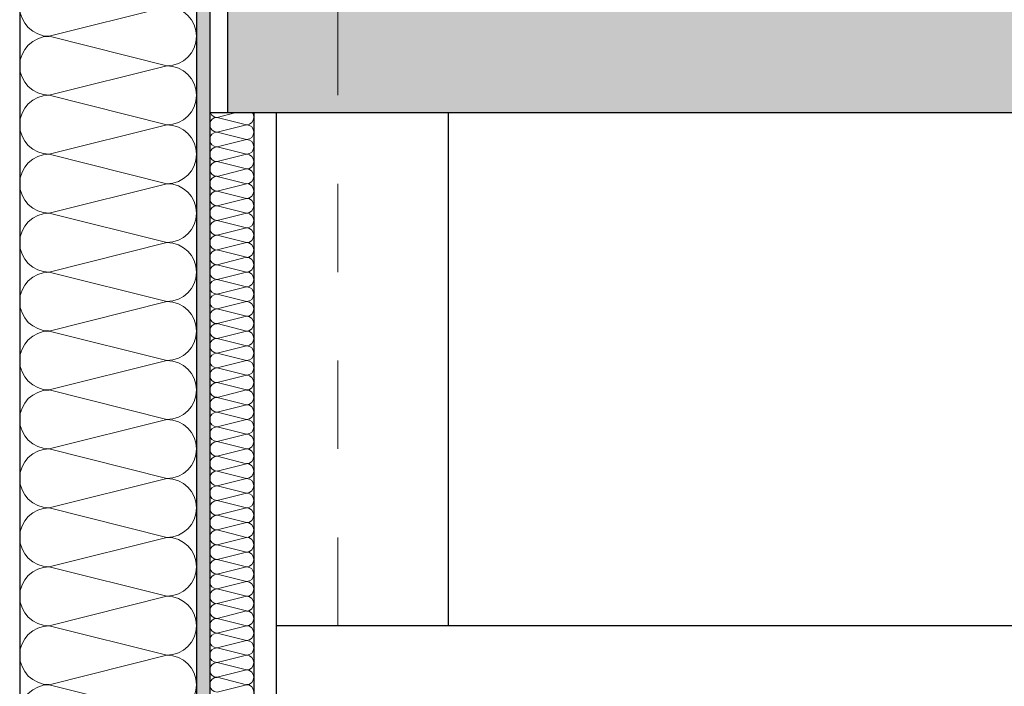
# Model space of a CAD drawing. Header units: metres. Extents: x -12 to 57.2, y -22.2 to 2.8.
# Tile 15 of 126: x -0.36 to 0.754, y -7.143 to -6.39. Entities that reach past the tile are written whole.
import ezdxf

# ---------------------------------------------------------------- set-up
doc = ezdxf.new("R2010")
doc.units = ezdxf.units.M
doc.header["$LTSCALE"] = 0.4
doc.header["$MEASUREMENT"] = 0
doc.linetypes.add('Raster', pattern=[0.2, 0.1, -0.05, 0, -0.05])
doc.layers.get('0').update_dxf_attribs({"color": 8, "lineweight": 9})
doc.layers.get('Defpoints').update_dxf_attribs({"color": 8, "lineweight": 9})
for name, color, linetype in [('Neubau_A-Außenwände', 8, 'Continuous'), ('Neubau_A-Decken', 8, 'Continuous'), ('Neubau_A-Stützen', 8, 'Continuous'), ('Neubau_A-TB Wände', 8, 'Continuous'), ('Neubau_B-abgehängte Decke', 8, 'Continuous'), ('Neubau_R-Konstruktionsraster gross', 33, 'Continuous'), ('Neubau_T-Bemaßung', 8, 'Continuous')]:
    doc.layers.add(name, color=color, linetype=linetype)
doc.styles.add('ERSTELLTER_STIL_2', font='arial.ttf')
doc.dimstyles.new('ERSTELLTER_STIL__1', dxfattribs={"dimtxt": 0.0875, "dimasz": 0.059375, "dimexe": 0.18, "dimexo": 0.0625, "dimgap": 0, "dimtad": 1, "dimzin": 0, "dimdsep": 46, "dimtxsty": 'ERSTELLTER_STIL_2', "dimblk": 'ARROWHEAD_6', "dimblk1": 'ARROWHEAD_6', "dimblk2": 'ARROWHEAD_6', "dimcen": 0.09, "dimclrd": 7, "dimclre": 7, "dimclrt": 7, "dimazin": 0, "dimtfac": 1, "dimtdec": 4, "dimtmove": 0, "dimatfit": 3, "dimfxl": 1, "dimtolj": 1, "dimtzin": 0, "dimarcsym": 0})

# ---------------------------------------------------------------- blocks, each defined once
blk = doc.blocks.new('*X417', base_point=(-24191.6502, 0))
at = {"layer": 'Neubau_A-Außenwände', "color": 8, "linetype": 'Continuous', "lineweight": 9}
for p, q in [((-21284.1602, 3.8), (-21284.2935, 3.7667)), ((-21284.1602, 3.7333), (-21284.2935, 3.7667)), ((-21284.1602, 3.7333), (-21284.2935, 3.7)), ((-21284.1602, 3.6667), (-21284.2935, 3.7)), ((-21284.1602, 3.6667), (-21284.2935, 3.6333)), ((-21284.1602, 3.6), (-21284.2935, 3.6333)), ((-21284.1602, 3.6), (-21284.2935, 3.5667)), ((-21284.1602, 3.5333), (-21284.2935, 3.5667)), ((-21284.1602, 3.5333), (-21284.2935, 3.5)), ((-21284.1602, 3.4667), (-21284.2935, 3.5)), ((-21284.1602, 3.4667), (-21284.2935, 3.4333)), ((-21284.1602, 3.4), (-21284.2935, 3.4333)), ((-21284.1602, 3.4), (-21284.2935, 3.3667)), ((-21284.1602, 3.3333), (-21284.2935, 3.3667)), ((-21284.1602, 3.3333), (-21284.2935, 3.3)), ((-21284.1602, 3.2667), (-21284.2935, 3.3)), ((-21284.1602, 3.2667), (-21284.2935, 3.2333)), ((-21284.1602, 3.2), (-21284.2935, 3.2333)), ((-21284.1602, 3.2), (-21284.2935, 3.1667)), ((-21284.1602, 3.1333), (-21284.2935, 3.1667)), ((-21284.1602, 3.1333), (-21284.2935, 3.1)), ((-21284.1602, 3.0667), (-21284.2935, 3.1)), ((-21284.1602, 3.0667), (-21284.2935, 3.0333)), ((-21284.1602, 3), (-21284.2935, 3.0333))]:
    blk.add_line(p, q, dxfattribs=at)
for centre, start, end in [((-21284.2935, 3.8), 180, 270), ((-21284.1602, 3.7667), 0, 90), ((-21284.2935, 3.7333), 90, 180), ((-21284.1602, 3.7667), 270, 0), ((-21284.2935, 3.7333), 180, 270), ((-21284.1602, 3.7), 0, 90), ((-21284.2935, 3.6667), 90, 180), ((-21284.1602, 3.7), 270, 0), ((-21284.2935, 3.6667), 180, 270), ((-21284.1602, 3.6333), 0, 90), ((-21284.2935, 3.6), 90, 180), ((-21284.1602, 3.6333), 270, 0), ((-21284.2935, 3.6), 180, 270), ((-21284.1602, 3.5667), 0, 90), ((-21284.2935, 3.5333), 90, 180), ((-21284.1602, 3.5667), 270, 0), ((-21284.2935, 3.5333), 180, 270), ((-21284.1602, 3.5), 0, 90), ((-21284.2935, 3.4667), 90, 180), ((-21284.1602, 3.5), 270, 0), ((-21284.2935, 3.4667), 180, 270), ((-21284.1602, 3.4333), 0, 90), ((-21284.2935, 3.4), 90, 180), ((-21284.1602, 3.4333), 270, 0), ((-21284.2935, 3.4), 180, 270), ((-21284.1602, 3.3667), 0, 90), ((-21284.2935, 3.3333), 90, 180), ((-21284.1602, 3.3667), 270, 0), ((-21284.2935, 3.3333), 180, 270), ((-21284.1602, 3.3), 0, 90), ((-21284.2935, 3.2667), 90, 180), ((-21284.1602, 3.3), 270, 0), ((-21284.2935, 3.2667), 180, 270), ((-21284.1602, 3.2333), 0, 90), ((-21284.2935, 3.2), 90, 180), ((-21284.1602, 3.2333), 270, 0), ((-21284.2935, 3.2), 180, 270), ((-21284.1602, 3.1667), 0, 90), ((-21284.2935, 3.1333), 90, 180), ((-21284.1602, 3.1667), 270, 0), ((-21284.2935, 3.1333), 180, 270), ((-21284.1602, 3.1), 0, 90), ((-21284.2935, 3.0667), 90, 180), ((-21284.1602, 3.1), 270, 0), ((-21284.2935, 3.0667), 180, 270), ((-21284.1602, 3.0333), 0, 90), ((-21284.2935, 3), 90, 180), ((-21284.1602, 3.0333), 270, 0)]:
    blk.add_arc(centre, 0.0333, start, end, dxfattribs=at)
blk = doc.blocks.new('*X434', base_point=(-24191.6502, 0))
at = {"layer": 'Neubau_A-TB Wände', "color": 8, "linetype": 'Continuous', "lineweight": 9}
for p, q in [((-21284.0835, 3.68), (-21284.1035, 3.675)), ((-21284.0702, 3.6667), (-21284.1035, 3.675)), ((-21284.0702, 3.6667), (-21284.1035, 3.6583)), ((-21284.0702, 3.65), (-21284.1035, 3.6583)), ((-21284.0702, 3.65), (-21284.1035, 3.6417)), ((-21284.0702, 3.6333), (-21284.1035, 3.6417)), ((-21284.0702, 3.6333), (-21284.1035, 3.625)), ((-21284.0702, 3.6167), (-21284.1035, 3.625)), ((-21284.0702, 3.6167), (-21284.1035, 3.6083)), ((-21284.0702, 3.6), (-21284.1035, 3.6083)), ((-21284.0702, 3.6), (-21284.1035, 3.5917)), ((-21284.0702, 3.5833), (-21284.1035, 3.5917)), ((-21284.0702, 3.5833), (-21284.1035, 3.575)), ((-21284.0702, 3.5667), (-21284.1035, 3.575)), ((-21284.0702, 3.5667), (-21284.1035, 3.5583)), ((-21284.0702, 3.55), (-21284.1035, 3.5583)), ((-21284.0702, 3.55), (-21284.1035, 3.5417)), ((-21284.0702, 3.5333), (-21284.1035, 3.5417)), ((-21284.0702, 3.5333), (-21284.1035, 3.525)), ((-21284.0702, 3.5167), (-21284.1035, 3.525)), ((-21284.0702, 3.5167), (-21284.1035, 3.5083)), ((-21284.0702, 3.5), (-21284.1035, 3.5083)), ((-21284.0702, 3.5), (-21284.1035, 3.4917)), ((-21284.0702, 3.4833), (-21284.1035, 3.4917)), ((-21284.0702, 3.4833), (-21284.1035, 3.475)), ((-21284.0702, 3.4667), (-21284.1035, 3.475)), ((-21284.0702, 3.4667), (-21284.1035, 3.4583)), ((-21284.0702, 3.45), (-21284.1035, 3.4583)), ((-21284.0702, 3.45), (-21284.1035, 3.4417)), ((-21284.0702, 3.4333), (-21284.1035, 3.4417)), ((-21284.0702, 3.4333), (-21284.1035, 3.425)), ((-21284.0702, 3.4167), (-21284.1035, 3.425)), ((-21284.0702, 3.4167), (-21284.1035, 3.4083)), ((-21284.0702, 3.4), (-21284.1035, 3.4083)), ((-21284.0702, 3.4), (-21284.1035, 3.3917)), ((-21284.0702, 3.3833), (-21284.1035, 3.3917)), ((-21284.0702, 3.3833), (-21284.1035, 3.375)), ((-21284.0702, 3.3667), (-21284.1035, 3.375)), ((-21284.0702, 3.3667), (-21284.1035, 3.3583)), ((-21284.0702, 3.35), (-21284.1035, 3.3583)), ((-21284.0702, 3.35), (-21284.1035, 3.3417)), ((-21284.0702, 3.3333), (-21284.1035, 3.3417)), ((-21284.0702, 3.3333), (-21284.1035, 3.325)), ((-21284.0702, 3.3167), (-21284.1035, 3.325)), ((-21284.0702, 3.3167), (-21284.1035, 3.3083)), ((-21284.0702, 3.3), (-21284.1035, 3.3083)), ((-21284.0702, 3.3), (-21284.1035, 3.2917)), ((-21284.0702, 3.2833), (-21284.1035, 3.2917)), ((-21284.0702, 3.2833), (-21284.1035, 3.275)), ((-21284.0702, 3.2667), (-21284.1035, 3.275)), ((-21284.0702, 3.2667), (-21284.1035, 3.2583)), ((-21284.0702, 3.25), (-21284.1035, 3.2583)), ((-21284.0702, 3.25), (-21284.1035, 3.2417)), ((-21284.0702, 3.2333), (-21284.1035, 3.2417)), ((-21284.0702, 3.2333), (-21284.1035, 3.225)), ((-21284.0702, 3.2167), (-21284.1035, 3.225)), ((-21284.0702, 3.2167), (-21284.1035, 3.2083)), ((-21284.0702, 3.2), (-21284.1035, 3.2083)), ((-21284.0702, 3.2), (-21284.1035, 3.1917)), ((-21284.0702, 3.1833), (-21284.1035, 3.1917)), ((-21284.0702, 3.1833), (-21284.1035, 3.175)), ((-21284.0702, 3.1667), (-21284.1035, 3.175)), ((-21284.0702, 3.1667), (-21284.1035, 3.1583)), ((-21284.0702, 3.15), (-21284.1035, 3.1583)), ((-21284.0702, 3.15), (-21284.1035, 3.1417)), ((-21284.0702, 3.1333), (-21284.1035, 3.1417)), ((-21284.0702, 3.1333), (-21284.1035, 3.125)), ((-21284.0702, 3.1167), (-21284.1035, 3.125)), ((-21284.0702, 3.1167), (-21284.1035, 3.1083)), ((-21284.0702, 3.1), (-21284.1035, 3.1083)), ((-21284.0702, 3.1), (-21284.1035, 3.0917)), ((-21284.0702, 3.0833), (-21284.1035, 3.0917)), ((-21284.0702, 3.0833), (-21284.1035, 3.075)), ((-21284.0702, 3.0667), (-21284.1035, 3.075)), ((-21284.0702, 3.0667), (-21284.1035, 3.0583)), ((-21284.0702, 3.05), (-21284.1035, 3.0583)), ((-21284.0702, 3.05), (-21284.1035, 3.0417)), ((-21284.0702, 3.0333), (-21284.1035, 3.0417)), ((-21284.0702, 3.0333), (-21284.1035, 3.025))]:
    blk.add_line(p, q, dxfattribs=at)
for centre, start, end in [((-21284.1035, 3.6833), 203.5782, 270), ((-21284.0702, 3.675), 0, 36.8699), ((-21284.1035, 3.6667), 90, 180), ((-21284.1035, 3.6667), 180, 270), ((-21284.0702, 3.675), 270, 0), ((-21284.0702, 3.6583), 0, 90), ((-21284.1035, 3.65), 90, 180), ((-21284.0702, 3.6583), 270, 0), ((-21284.1035, 3.65), 180, 270), ((-21284.0702, 3.6417), 0, 90), ((-21284.1035, 3.6333), 90, 180), ((-21284.1035, 3.6333), 180, 270), ((-21284.0702, 3.6417), 270, 0), ((-21284.0702, 3.625), 0, 90), ((-21284.1035, 3.6167), 90, 180), ((-21284.0702, 3.625), 270, 0), ((-21284.1035, 3.6167), 180, 270), ((-21284.0702, 3.6083), 0, 90), ((-21284.1035, 3.6), 90, 180), ((-21284.1035, 3.6), 180, 270), ((-21284.0702, 3.6083), 270, 0), ((-21284.0702, 3.5917), 0, 90), ((-21284.1035, 3.5833), 90, 180), ((-21284.0702, 3.5917), 270, 0), ((-21284.1035, 3.5833), 180, 270), ((-21284.0702, 3.575), 0, 90), ((-21284.1035, 3.5667), 90, 180), ((-21284.1035, 3.5667), 180, 270), ((-21284.0702, 3.575), 270, 0), ((-21284.0702, 3.5583), 0, 90), ((-21284.1035, 3.55), 90, 180), ((-21284.0702, 3.5583), 270, 0), ((-21284.1035, 3.55), 180, 270), ((-21284.0702, 3.5417), 0, 90), ((-21284.1035, 3.5333), 90, 180), ((-21284.1035, 3.5333), 180, 270), ((-21284.0702, 3.5417), 270, 0), ((-21284.0702, 3.525), 0, 90), ((-21284.1035, 3.5167), 90, 180), ((-21284.0702, 3.525), 270, 0), ((-21284.1035, 3.5167), 180, 270), ((-21284.1035, 3.5), 90, 180), ((-21284.0702, 3.5083), 0, 90), ((-21284.0702, 3.5083), 270, 0), ((-21284.1035, 3.5), 180, 270), ((-21284.0702, 3.4917), 0, 90), ((-21284.1035, 3.4833), 90, 180), ((-21284.0702, 3.4917), 270, 0), ((-21284.1035, 3.4833), 180, 270), ((-21284.1035, 3.4667), 90, 180), ((-21284.0702, 3.475), 0, 90), ((-21284.0702, 3.475), 270, 0), ((-21284.1035, 3.4667), 180, 270), ((-21284.0702, 3.4583), 0, 90), ((-21284.1035, 3.45), 90, 180), ((-21284.0702, 3.4583), 270, 0), ((-21284.1035, 3.45), 180, 270), ((-21284.1035, 3.4333), 90, 180), ((-21284.0702, 3.4417), 0, 90), ((-21284.0702, 3.4417), 270, 0), ((-21284.1035, 3.4333), 180, 270), ((-21284.0702, 3.425), 0, 90), ((-21284.1035, 3.4167), 90, 180), ((-21284.0702, 3.425), 270, 0), ((-21284.1035, 3.4167), 180, 270), ((-21284.1035, 3.4), 90, 180), ((-21284.0702, 3.4083), 0, 90), ((-21284.0702, 3.4083), 270, 0), ((-21284.1035, 3.4), 180, 270), ((-21284.0702, 3.3917), 0, 90), ((-21284.1035, 3.3833), 90, 180), ((-21284.0702, 3.3917), 270, 0), ((-21284.1035, 3.3833), 180, 270), ((-21284.1035, 3.3667), 90, 180), ((-21284.0702, 3.375), 0, 90), ((-21284.0702, 3.375), 270, 0), ((-21284.1035, 3.3667), 180, 270), ((-21284.0702, 3.3583), 0, 90), ((-21284.1035, 3.35), 90, 180), ((-21284.0702, 3.3583), 270, 0), ((-21284.1035, 3.35), 180, 270), ((-21284.1035, 3.3333), 90, 180), ((-21284.0702, 3.3417), 0, 90), ((-21284.0702, 3.3417), 270, 0), ((-21284.1035, 3.3333), 180, 270), ((-21284.0702, 3.325), 0, 90), ((-21284.1035, 3.3167), 90, 180), ((-21284.0702, 3.325), 270, 0), ((-21284.1035, 3.3167), 180, 270), ((-21284.1035, 3.3), 90, 180), ((-21284.0702, 3.3083), 0, 90), ((-21284.0702, 3.3083), 270, 0), ((-21284.1035, 3.3), 180, 270), ((-21284.0702, 3.2917), 0, 90), ((-21284.1035, 3.2833), 90, 180), ((-21284.0702, 3.2917), 270, 0), ((-21284.1035, 3.2833), 180, 270), ((-21284.1035, 3.2667), 90, 180), ((-21284.0702, 3.275), 0, 90), ((-21284.0702, 3.275), 270, 0), ((-21284.1035, 3.2667), 180, 270), ((-21284.0702, 3.2583), 0, 90), ((-21284.1035, 3.25), 90, 180), ((-21284.0702, 3.2583), 270, 0), ((-21284.1035, 3.25), 180, 270), ((-21284.1035, 3.2333), 90, 180), ((-21284.0702, 3.2417), 0, 90), ((-21284.0702, 3.2417), 270, 0), ((-21284.1035, 3.2333), 180, 270), ((-21284.0702, 3.225), 0, 90), ((-21284.1035, 3.2167), 90, 180), ((-21284.0702, 3.225), 270, 0), ((-21284.1035, 3.2167), 180, 270), ((-21284.1035, 3.2), 90, 180), ((-21284.0702, 3.2083), 0, 90), ((-21284.0702, 3.2083), 270, 0), ((-21284.1035, 3.2), 180, 270), ((-21284.0702, 3.1917), 0, 90), ((-21284.1035, 3.1833), 90, 180), ((-21284.0702, 3.1917), 270, 0), ((-21284.1035, 3.1833), 180, 270), ((-21284.1035, 3.1667), 90, 180), ((-21284.0702, 3.175), 0, 90), ((-21284.0702, 3.175), 270, 0), ((-21284.1035, 3.1667), 180, 270), ((-21284.0702, 3.1583), 0, 90), ((-21284.1035, 3.15), 90, 180), ((-21284.0702, 3.1583), 270, 0), ((-21284.1035, 3.15), 180, 270), ((-21284.1035, 3.1333), 90, 180), ((-21284.0702, 3.1417), 0, 90), ((-21284.0702, 3.1417), 270, 0), ((-21284.1035, 3.1333), 180, 270), ((-21284.0702, 3.125), 0, 90), ((-21284.1035, 3.1167), 90, 180), ((-21284.0702, 3.125), 270, 0), ((-21284.1035, 3.1167), 180, 270), ((-21284.1035, 3.1), 90, 180), ((-21284.0702, 3.1083), 0, 90), ((-21284.0702, 3.1083), 270, 0), ((-21284.1035, 3.1), 180, 270), ((-21284.0702, 3.0917), 0, 90), ((-21284.1035, 3.0833), 90, 180), ((-21284.0702, 3.0917), 270, 0), ((-21284.1035, 3.0833), 180, 270), ((-21284.1035, 3.0667), 90, 180), ((-21284.0702, 3.075), 0, 90), ((-21284.0702, 3.075), 270, 0), ((-21284.1035, 3.0667), 180, 270), ((-21284.0702, 3.0583), 0, 90), ((-21284.1035, 3.05), 90, 180), ((-21284.0702, 3.0583), 270, 0), ((-21284.1035, 3.05), 180, 270), ((-21284.1035, 3.0333), 90, 180), ((-21284.0702, 3.0417), 0, 90), ((-21284.0702, 3.0417), 270, 0), ((-21284.1035, 3.0333), 180, 270), ((-21284.0702, 3.025), 0, 90)]:
    blk.add_arc(centre, 0.00833, start, end, dxfattribs=at)
blk = doc.blocks.new('ARROWHEAD_6')
at = {"color": 0, "linetype": 'Continuous', "lineweight": 0}
for p, q in [((-0.5, -0.5), (0.5, 0.5)), ((0, 0), (-1, 0))]:
    blk.add_line(p, q, dxfattribs=at)
blk = doc.blocks.new('*D557')
at = {"layer": 'Defpoints', "color": 0, "linetype": 'Continuous', "transparency": 16777216}
for p in [(2.4794, -6.495), (22.625, -6.495), (-0.3, -10.355)]:
    blk.add_point(p, dxfattribs=at)
at = {"layer": 'Neubau_T-Bemaßung', "linetype": 'Continuous', "lineweight": -2, "transparency": 16777216}
for p, q in [((22.5625, -6.495), (2.2994, -6.495)), ((2.4794, -6.5544), (2.4794, -8.3149)), ((2.4794, -10.2956), (2.4794, -8.5421)), ((-0.2375, -10.355), (2.6594, -10.355))]:
    blk.add_line(p, q, dxfattribs=at)
at = {"layer": 'Neubau_T-Bemaßung', "linetype": 'Continuous', "lineweight": -2, "transparency": 16777216, "xscale": 0.059375, "yscale": 0.059375, "zscale": 0.059375}
for p, rotation in [((2.4794, -6.495), 90), ((2.4794, -10.355), 270)]:
    blk.add_blockref('ARROWHEAD_6', p, dxfattribs=dict(at, rotation=rotation))
at = {"layer": 'Neubau_T-Bemaßung', "linetype": 'Continuous', "transparency": 16777216, "insert": (2.4794, -8.4285), "char_height": 0.0875, "attachment_point": 5, "rotation": 90, "style": 'ERSTELLTER_STIL_2'}
blk.add_mtext('\\A1;3.86', dxfattribs=at)
blk = doc.blocks.new('*D558')
at = {"layer": 'Defpoints', "color": 0, "linetype": 'Continuous', "transparency": 16777216}
for p in [(-0.125, -6.195), (2.4794, -6.195), (22.625, -6.495)]:
    blk.add_point(p, dxfattribs=at)
at = {"layer": 'Neubau_T-Bemaßung', "linetype": 'Continuous', "lineweight": -2, "transparency": 16777216}
for p, q in [((2.4794, -6.1356), (2.4794, -6.0762)), ((-0.0625, -6.195), (2.6594, -6.195)), ((2.4794, -6.195), (2.4794, -6.2317)), ((2.4794, -6.495), (2.4794, -6.4586)), ((22.5625, -6.495), (2.2994, -6.495)), ((2.4794, -6.5544), (2.4794, -6.6138))]:
    blk.add_line(p, q, dxfattribs=at)
at = {"layer": 'Neubau_T-Bemaßung', "linetype": 'Continuous', "lineweight": -2, "transparency": 16777216, "xscale": 0.059375, "yscale": 0.059375, "zscale": 0.059375}
for p, rotation in [((2.4794, -6.195), 270), ((2.4794, -6.495), 90)]:
    blk.add_blockref('ARROWHEAD_6', p, dxfattribs=dict(at, rotation=rotation))
at = {"layer": 'Neubau_T-Bemaßung', "linetype": 'Continuous', "transparency": 16777216, "insert": (2.4794, -6.3451), "char_height": 0.0875, "attachment_point": 5, "rotation": 90, "style": 'ERSTELLTER_STIL_2'}
blk.add_mtext('\\A1;0.30', dxfattribs=at)
blk = doc.blocks.new('*D563')
at = {"layer": 'Defpoints', "color": 0, "linetype": 'Continuous', "transparency": 16777216}
for p in [(22.625, -6.495), (42.301, -6.495), (-0.3, -10.355)]:
    blk.add_point(p, dxfattribs=at)
at = {"layer": 'Neubau_T-Bemaßung', "linetype": 'Continuous', "lineweight": -2, "transparency": 16777216}
for p, q in [((22.6875, -6.495), (42.481, -6.495)), ((42.301, -6.5544), (42.301, -8.3149)), ((42.301, -10.2956), (42.301, -8.5421)), ((-0.2375, -10.355), (42.481, -10.355))]:
    blk.add_line(p, q, dxfattribs=at)
at = {"layer": 'Neubau_T-Bemaßung', "linetype": 'Continuous', "lineweight": -2, "transparency": 16777216, "xscale": 0.059375, "yscale": 0.059375, "zscale": 0.059375}
for p, rotation in [((42.301, -6.495), 90), ((42.301, -10.355), 270)]:
    blk.add_blockref('ARROWHEAD_6', p, dxfattribs=dict(at, rotation=rotation))
at = {"layer": 'Neubau_T-Bemaßung', "linetype": 'Continuous', "transparency": 16777216, "insert": (42.301, -8.4285), "char_height": 0.0875, "attachment_point": 5, "rotation": 90, "style": 'ERSTELLTER_STIL_2'}
blk.add_mtext('\\A1;3.86', dxfattribs=at)
blk = doc.blocks.new('*D564')
at = {"layer": 'Defpoints', "color": 0, "linetype": 'Continuous', "transparency": 16777216}
for p in [(-0.125, -6.195), (42.301, -6.195), (22.625, -6.495)]:
    blk.add_point(p, dxfattribs=at)
at = {"layer": 'Neubau_T-Bemaßung', "linetype": 'Continuous', "lineweight": -2, "transparency": 16777216}
for p, q in [((42.301, -6.1356), (42.301, -6.0762)), ((-0.0625, -6.195), (42.481, -6.195)), ((42.301, -6.195), (42.301, -6.2317)), ((42.301, -6.495), (42.301, -6.4586)), ((22.6875, -6.495), (42.481, -6.495)), ((42.301, -6.5544), (42.301, -6.6138))]:
    blk.add_line(p, q, dxfattribs=at)
at = {"layer": 'Neubau_T-Bemaßung', "linetype": 'Continuous', "lineweight": -2, "transparency": 16777216, "xscale": 0.059375, "yscale": 0.059375, "zscale": 0.059375}
for p, rotation in [((42.301, -6.195), 270), ((42.301, -6.495), 90)]:
    blk.add_blockref('ARROWHEAD_6', p, dxfattribs=dict(at, rotation=rotation))
at = {"layer": 'Neubau_T-Bemaßung', "linetype": 'Continuous', "transparency": 16777216, "insert": (42.301, -6.3451), "char_height": 0.0875, "attachment_point": 5, "rotation": 90, "style": 'ERSTELLTER_STIL_2'}
blk.add_mtext('\\A1;0.30', dxfattribs=at)
blk = doc.blocks.new('*D571')
at = {"layer": 'Defpoints', "color": 0, "linetype": 'Continuous', "transparency": 16777216}
for p in [(22.625, -6.495), (23.9206, -6.495), (-0.3, -10.355)]:
    blk.add_point(p, dxfattribs=at)
at = {"layer": 'Neubau_T-Bemaßung', "linetype": 'Continuous', "lineweight": -2, "transparency": 16777216}
for p, q in [((22.6875, -6.495), (24.1006, -6.495)), ((23.9206, -6.5544), (23.9206, -8.3149)), ((23.9206, -10.2956), (23.9206, -8.5421)), ((-0.2375, -10.355), (24.1006, -10.355))]:
    blk.add_line(p, q, dxfattribs=at)
at = {"layer": 'Neubau_T-Bemaßung', "linetype": 'Continuous', "lineweight": -2, "transparency": 16777216, "xscale": 0.059375, "yscale": 0.059375, "zscale": 0.059375}
for p, rotation in [((23.9206, -6.495), 90), ((23.9206, -10.355), 270)]:
    blk.add_blockref('ARROWHEAD_6', p, dxfattribs=dict(at, rotation=rotation))
at = {"layer": 'Neubau_T-Bemaßung', "linetype": 'Continuous', "transparency": 16777216, "insert": (23.9206, -8.4285), "char_height": 0.0875, "attachment_point": 5, "rotation": 90, "style": 'ERSTELLTER_STIL_2'}
blk.add_mtext('\\A1;3.86', dxfattribs=at)
blk = doc.blocks.new('*D572')
at = {"layer": 'Defpoints', "color": 0, "linetype": 'Continuous', "transparency": 16777216}
for p in [(-0.125, -6.195), (23.9206, -6.195), (22.625, -6.495)]:
    blk.add_point(p, dxfattribs=at)
at = {"layer": 'Neubau_T-Bemaßung', "linetype": 'Continuous', "lineweight": -2, "transparency": 16777216}
for p, q in [((23.9206, -6.1356), (23.9206, -6.0762)), ((-0.0625, -6.195), (24.1006, -6.195)), ((23.9206, -6.195), (23.9206, -6.2317)), ((23.9206, -6.495), (23.9206, -6.4586)), ((22.6875, -6.495), (24.1006, -6.495)), ((23.9206, -6.5544), (23.9206, -6.6138))]:
    blk.add_line(p, q, dxfattribs=at)
at = {"layer": 'Neubau_T-Bemaßung', "linetype": 'Continuous', "lineweight": -2, "transparency": 16777216, "xscale": 0.059375, "yscale": 0.059375, "zscale": 0.059375}
for p, rotation in [((23.9206, -6.195), 270), ((23.9206, -6.495), 90)]:
    blk.add_blockref('ARROWHEAD_6', p, dxfattribs=dict(at, rotation=rotation))
at = {"layer": 'Neubau_T-Bemaßung', "linetype": 'Continuous', "transparency": 16777216, "insert": (23.9206, -6.3451), "char_height": 0.0875, "attachment_point": 5, "rotation": 90, "style": 'ERSTELLTER_STIL_2'}
blk.add_mtext('\\A1;0.30', dxfattribs=at)
blk = doc.blocks.new('*D577')
at = {"layer": 'Defpoints', "color": 0, "linetype": 'Continuous', "transparency": 16777216}
for p in [(-0.125, -6.195), (2.1294, -6.195), (22.625, -6.495)]:
    blk.add_point(p, dxfattribs=at)
at = {"layer": 'Neubau_T-Bemaßung', "linetype": 'Continuous', "lineweight": -2, "transparency": 16777216}
for p, q in [((2.1294, -6.1356), (2.1294, -6.0762)), ((-0.0625, -6.195), (2.3094, -6.195)), ((2.1294, -6.195), (2.1294, -6.2317)), ((2.1294, -6.495), (2.1294, -6.4586)), ((22.5625, -6.495), (1.9494, -6.495)), ((2.1294, -6.5544), (2.1294, -6.6138))]:
    blk.add_line(p, q, dxfattribs=at)
at = {"layer": 'Neubau_T-Bemaßung', "linetype": 'Continuous', "lineweight": -2, "transparency": 16777216, "xscale": 0.059375, "yscale": 0.059375, "zscale": 0.059375}
for p, rotation in [((2.1294, -6.195), 270), ((2.1294, -6.495), 90)]:
    blk.add_blockref('ARROWHEAD_6', p, dxfattribs=dict(at, rotation=rotation))
at = {"layer": 'Neubau_T-Bemaßung', "linetype": 'Continuous', "transparency": 16777216, "insert": (2.1294, -6.3451), "char_height": 0.0875, "attachment_point": 5, "rotation": 90, "style": 'ERSTELLTER_STIL_2'}
blk.add_mtext('\\A1;0.30', dxfattribs=at)
blk = doc.blocks.new('*D590')
at = {"layer": 'Defpoints', "color": 0, "linetype": 'Continuous', "transparency": 16777216}
for p in [(-0.125, -6.195), (41.951, -6.195), (22.625, -6.495)]:
    blk.add_point(p, dxfattribs=at)
at = {"layer": 'Neubau_T-Bemaßung', "linetype": 'Continuous', "lineweight": -2, "transparency": 16777216}
for p, q in [((41.951, -6.1356), (41.951, -6.0762)), ((-0.0625, -6.195), (42.131, -6.195)), ((41.951, -6.195), (41.951, -6.2317)), ((41.951, -6.495), (41.951, -6.4586)), ((22.6875, -6.495), (42.131, -6.495)), ((41.951, -6.5544), (41.951, -6.6138))]:
    blk.add_line(p, q, dxfattribs=at)
at = {"layer": 'Neubau_T-Bemaßung', "linetype": 'Continuous', "lineweight": -2, "transparency": 16777216, "xscale": 0.059375, "yscale": 0.059375, "zscale": 0.059375}
for p, rotation in [((41.951, -6.195), 270), ((41.951, -6.495), 90)]:
    blk.add_blockref('ARROWHEAD_6', p, dxfattribs=dict(at, rotation=rotation))
at = {"layer": 'Neubau_T-Bemaßung', "linetype": 'Continuous', "transparency": 16777216, "insert": (41.951, -6.3451), "char_height": 0.0875, "attachment_point": 5, "rotation": 90, "style": 'ERSTELLTER_STIL_2'}
blk.add_mtext('\\A1;0.30', dxfattribs=at)
blk = doc.blocks.new('*D604')
at = {"layer": 'Defpoints', "color": 0, "linetype": 'Continuous', "transparency": 16777216}
for p in [(22.85, -6.825), (23.5706, -6.825), (-10.662, -10.175)]:
    blk.add_point(p, dxfattribs=at)
at = {"layer": 'Neubau_T-Bemaßung', "linetype": 'Continuous', "lineweight": -2, "transparency": 16777216}
for p, q in [((22.9125, -6.825), (23.7506, -6.825)), ((23.5706, -6.8844), (23.5706, -8.3896)), ((23.5706, -10.1156), (23.5706, -8.6174)), ((-10.5995, -10.175), (23.7506, -10.175))]:
    blk.add_line(p, q, dxfattribs=at)
at = {"layer": 'Neubau_T-Bemaßung', "linetype": 'Continuous', "lineweight": -2, "transparency": 16777216, "xscale": 0.059375, "yscale": 0.059375, "zscale": 0.059375}
for p, rotation in [((23.5706, -6.825), 90), ((23.5706, -10.175), 270)]:
    blk.add_blockref('ARROWHEAD_6', p, dxfattribs=dict(at, rotation=rotation))
at = {"layer": 'Neubau_T-Bemaßung', "linetype": 'Continuous', "transparency": 16777216, "insert": (23.5706, -8.5035), "char_height": 0.0875, "attachment_point": 5, "rotation": 90, "style": 'ERSTELLTER_STIL_2'}
blk.add_mtext('\\A1;3.35', dxfattribs=at)
blk = doc.blocks.new('*D607')
at = {"layer": 'Defpoints', "color": 0, "linetype": 'Continuous', "transparency": 16777216}
for p in [(-0.125, -6.195), (23.5706, -6.195), (22.625, -6.495)]:
    blk.add_point(p, dxfattribs=at)
at = {"layer": 'Neubau_T-Bemaßung', "linetype": 'Continuous', "lineweight": -2, "transparency": 16777216}
for p, q in [((23.5706, -6.1356), (23.5706, -6.0762)), ((-0.0625, -6.195), (23.7506, -6.195)), ((23.5706, -6.195), (23.5706, -6.2317)), ((23.5706, -6.495), (23.5706, -6.4586)), ((22.6875, -6.495), (23.7506, -6.495)), ((23.5706, -6.5544), (23.5706, -6.6138))]:
    blk.add_line(p, q, dxfattribs=at)
at = {"layer": 'Neubau_T-Bemaßung', "linetype": 'Continuous', "lineweight": -2, "transparency": 16777216, "xscale": 0.059375, "yscale": 0.059375, "zscale": 0.059375}
for p, rotation in [((23.5706, -6.195), 270), ((23.5706, -6.495), 90)]:
    blk.add_blockref('ARROWHEAD_6', p, dxfattribs=dict(at, rotation=rotation))
at = {"layer": 'Neubau_T-Bemaßung', "linetype": 'Continuous', "transparency": 16777216, "insert": (23.5706, -6.3451), "char_height": 0.0875, "attachment_point": 5, "rotation": 90, "style": 'ERSTELLTER_STIL_2'}
blk.add_mtext('\\A1;0.30', dxfattribs=at)

msp = doc.modelspace()

# ---------------------------------------------------------------- hatches: boundary and pattern name
at = {"layer": 'Neubau_A-Außenwände', "linetype": 'Continuous'}
msp.add_hatch(color=256, dxfattribs=at).paths.add_polyline_path([(-0.16, -7.375), (-0.145, -7.375), (-0.145, -1.665), (-0.16, -1.665)])
at = {"layer": 'Neubau_A-Decken', "linetype": 'Continuous'}
h = msp.add_hatch(dxfattribs=at)
h.set_pattern_fill('BETON__STAHLBETON_0002', color=256, style=0, pattern_type=2)
h.set_pattern_definition([(45, (-2907.6834, -10.175), (-0.0848528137, 0.0848528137), []), (45, (-2907.72583, -10.13257), (-0.0848528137, 0.0848528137), [0.09, -0.03])])
h.paths.add_polyline_path([(-0.07, -6.195), (-0.125, -6.195), (-0.125, -6.495), (28.4201, -6.495), (28.4201, -6.195), (20.5226, -6.195), (20.5226, -6.205), (-0.07, -6.205)])

# ---------------------------------------------------------------- linework, layer by layer
at = {"layer": 'Neubau_A-Außenwände', "linetype": 'Continuous'}
for p, q in [((-0.36, -1.665), (-0.36, -7.375)), ((-0.16, -1.665), (-0.16, -7.375)), ((-0.145, -6.195), (-0.145, -6.495)), ((-0.145, -6.495), (-0.145, -7.375))]:
    msp.add_line(p, q, dxfattribs=at)
at = {"layer": 'Neubau_A-Decken', "linetype": 'Continuous'}
for p, q in [((-0.125, -6.195), (-0.125, -6.495)), ((8.25, -6.495), (-0.07, -6.495))]:
    msp.add_line(p, q, dxfattribs=at)
at = {"layer": 'Neubau_A-Decken', "linetype": 'Continuous', "flags": 128}
msp.add_lwpolyline([(-0.07, -6.495), (-0.0825, -6.495), (-0.095, -6.495), (-0.125, -6.495)], dxfattribs=at)
at = {"layer": 'Neubau_A-Stützen', "linetype": 'Continuous'}
msp.add_line((0.125, -7.075), (0.125, -6.495), dxfattribs=at)
at = {"layer": 'Neubau_A-TB Wände', "linetype": 'Continuous'}
for p, q in [((-0.125, -6.495), (-0.145, -6.495)), ((-0.095, -6.495), (-0.095, -10.355)), ((-0.07, -6.495), (-0.07, -7.075)), ((-0.07, -7.075), (-0.07, -7.175))]:
    msp.add_line(p, q, dxfattribs=at)
at = {"layer": 'Neubau_B-abgehängte Decke', "linetype": 'Continuous'}
msp.add_line((8.25, -7.075), (-0.07, -7.075), dxfattribs=at)
at = {"layer": 'Neubau_R-Konstruktionsraster gross', "linetype": 'Raster', "lineweight": 9}
msp.add_line((0, -1.175), (0, -15.175), dxfattribs=at)

# ---------------------------------------------------------------- block references
at = {"layer": 'Neubau_A-Außenwände'}
msp.add_blockref('*X417', (-2907.6834, -10.175), dxfattribs=at)
at = {"layer": 'Neubau_A-TB Wände'}
msp.add_blockref('*X434', (-2907.6834, -10.175), dxfattribs=at)

# ---------------------------------------------------------------- dimensions: what is measured, and where the dimension line sits
at = {"layer": 'Neubau_T-Bemaßung', "linetype": 'Continuous'}
for base, p1, p2, picture, middle in [((2.4794, -6.195), (22.625, -6.495), (-0.125, -6.195), '*D558', (2.4794, -6.3451)), ((42.301, -6.195), (22.625, -6.495), (-0.125, -6.195), '*D564', (42.301, -6.3451)), ((23.9206, -6.195), (22.625, -6.495), (-0.125, -6.195), '*D572', (23.9206, -6.3451)), ((2.1294, -6.195), (22.625, -6.495), (-0.125, -6.195), '*D577', (2.1294, -6.3451)), ((41.951, -6.195), (22.625, -6.495), (-0.125, -6.195), '*D590', (41.951, -6.3451)), ((23.5706, -6.195), (22.625, -6.495), (-0.125, -6.195), '*D607', (23.5706, -6.3451)), ((2.4794, -6.495), (-0.3, -10.355), (22.625, -6.495), '*D557', (2.4794, -8.4285)), ((42.301, -6.495), (-0.3, -10.355), (22.625, -6.495), '*D563', (42.301, -8.4285)), ((23.9206, -6.495), (-0.3, -10.355), (22.625, -6.495), '*D571', (23.9206, -8.4285)), ((23.5706, -6.825), (-10.662, -10.175), (22.85, -6.825), '*D604', (23.5706, -8.5035))]:
    dim = msp.add_linear_dim(base=base, p1=p1, p2=p2, angle=90, dimstyle='ERSTELLTER_STIL__1', override={"dimclrd": 256, "dimclre": 256, "dimclrt": 256}, dxfattribs=at)
    dim.commit()
    dim.dimension.update_dxf_attribs({"geometry": picture, "text_midpoint": middle, "dimtype": 160, "text_rotation": 90})

doc.saveas('drawing.dxf')
